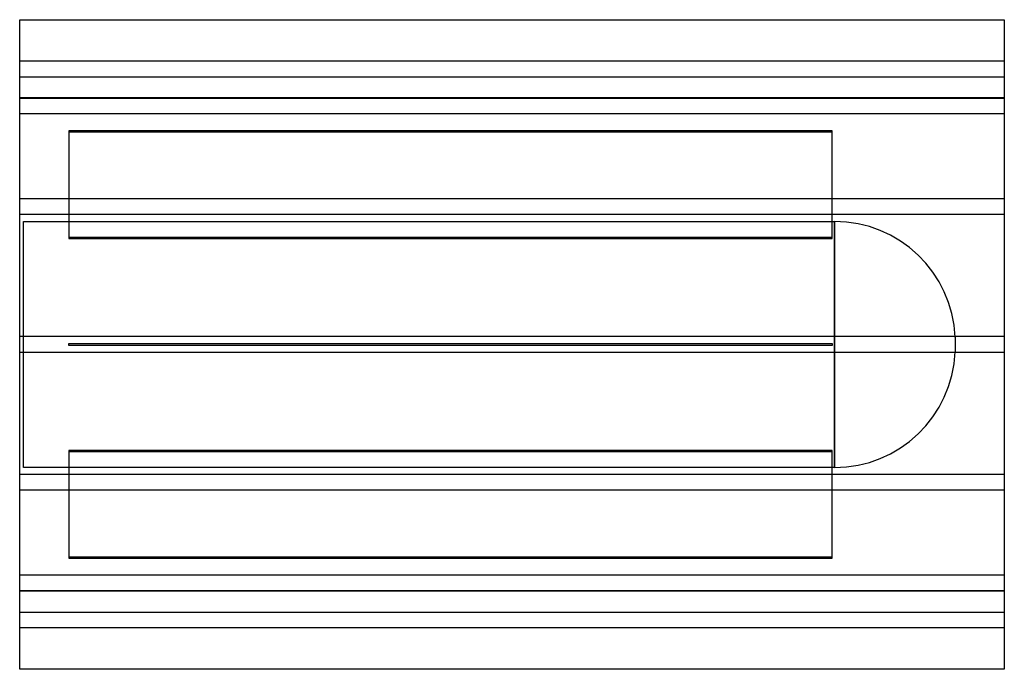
# Model space of a CAD drawing. Header units: millimetres. Extents: x -500 to 500, y -330 to 330.
import ezdxf

# ---------------------------------------------------------------- set-up
doc = ezdxf.new("R2010")
doc.units = ezdxf.units.MM
doc.layers.add('HIDDEN', color=7, linetype='Continuous')
doc.layers.add('THICK', color=7, linetype='Continuous')

msp = doc.modelspace()

# ---------------------------------------------------------------- linework, layer by layer
at = {"layer": 'HIDDEN'}
for p, q in [((500, 288), (-500, 288)), ((-500, 272), (500, 272)), ((500, 250.5), (-500, 250.5)), ((500, 250.5), (-500, 250.5)), ((500, 250), (-500, 250)), ((500, 234.5), (-500, 234.5)), ((500, 234.5), (-500, 234.5)), ((325, 217), (-450, 217)), ((-450, 217), (-450, 216)), ((-450, 216), (325, 216)), ((-450, 216), (-450, 107.7)), ((325, 216), (325, 217)), ((325, 107.7), (325, 216)), ((500, 148), (-500, 148)), ((500, 148), (-500, 148)), ((500, 132), (-500, 132)), ((500, 132), (-500, 132)), ((-496, -125), (-496, 125)), ((-496, 125), (327.6, 125)), ((327.6, 125), (327.6, 0)), ((327.6, -125), (327.6, 125)), ((325, 108.7), (-450, 108.7)), ((-450, 107.7), (325, 107.7)), ((500, 8), (-500, 8)), ((500, 8), (-500, 8)), ((-450, -1), (-450, 1)), ((-450, 1), (325, 1)), ((-450, 1), (-450, 1)), ((325, 1), (325, -1)), ((325, 1), (325, 1)), ((450, 7.4), (450, -7.4)), ((500, -8), (-500, -8)), ((500, -8), (-500, -8)), ((325, -1), (-450, -1)), ((-450, -1), (-450, -1)), ((325, -1), (325, -1)), ((327.6, 0), (327.6, -125)), ((325, -107.7), (-450, -107.7)), ((-450, -107.7), (-450, -216)), ((-450, -108.7), (325, -108.7)), ((325, -216), (325, -107.7)), ((327.6, -125), (-496, -125)), ((500, -132), (-500, -132)), ((500, -132), (-500, -132)), ((500, -148), (-500, -148)), ((500, -148), (-500, -148)), ((325, -216), (-450, -216)), ((-450, -216), (-450, -217)), ((-450, -217), (325, -217)), ((325, -217), (325, -216)), ((500, -234.5), (-500, -234.5)), ((500, -234.5), (-500, -234.5)), ((-500, -250), (500, -250)), ((500, -250.5), (-500, -250.5)), ((500, -250.5), (-500, -250.5)), ((-500, -272), (500, -272)), ((500, -288), (-500, -288))]:
    msp.add_line(p, q, dxfattribs=at)
for centre, start, end in [((327.6, 2.5), 2.3153, 90), ((327.6, -2.5), 270, 357.6847)]:
    msp.add_arc(centre, 122.5, start, end, dxfattribs=at)
at = {"layer": 'THICK'}
for p, q in [((-500, -330), (-500, 330)), ((-500, 330), (500, 330)), ((500, 330), (500, -330)), ((500, -330), (-500, -330))]:
    msp.add_line(p, q, dxfattribs=at)

doc.saveas('drawing.dxf')
